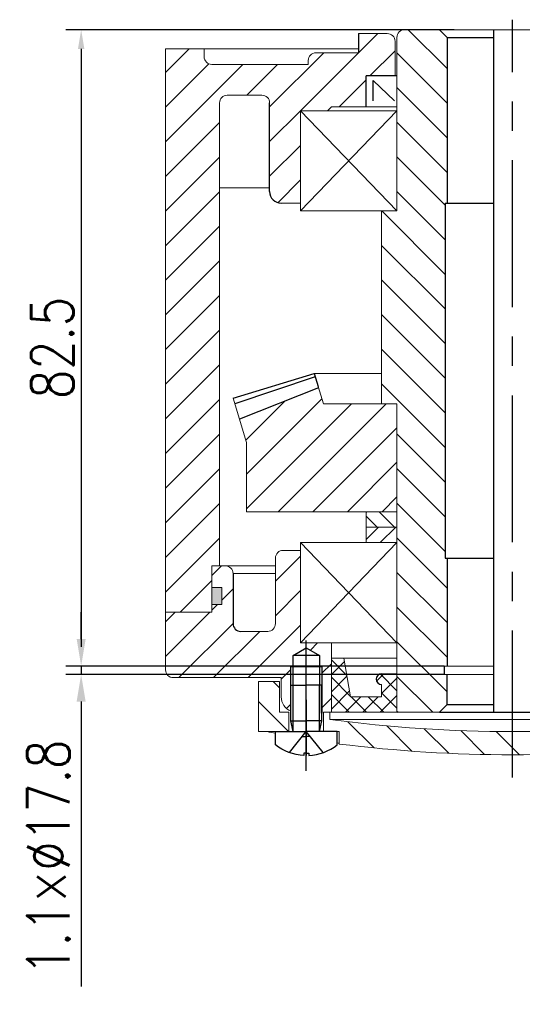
# Model space of a CAD drawing. Header units: inches. Extents: x 837 to 6223, y -2862 to 3098.
# Tile 97 of 139: x 3908 to 3973, y 1353 to 1481. Entities that reach past the tile are written whole.
import ezdxf

# ---------------------------------------------------------------- set-up
doc = ezdxf.new("R2010")
doc.units = ezdxf.units.IN
doc.header["$LTSCALE"] = 10
doc.header["$MEASUREMENT"] = 0
doc.linetypes.add('CENTER', pattern=[10.159999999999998, 6.35, -1.27, 1.27, -1.27])
doc.linetypes.add('HIDDEN', pattern=[1.905, 1.27, -0.635])
for name, color, linetype in [('1轮廓实线层', 7, 'Continuous'), ('2细线层', 4, 'Continuous'), ('3中心线层', 1, 'CENTER'), ('4虚线层', 6, 'HIDDEN'), ('5剖面线层', 2, 'Continuous'), ('6文字层', 3, 'Continuous'), ('7标注层', 4, 'Continuous')]:
    doc.layers.add(name, color=color, linetype=linetype)
doc.styles.add('PC_TEXTSTYLE', font='isocp.shx', dxfattribs={"width": 0.8, "bigfont": 'HZFS.SHX'})
doc.styles.add('TH_GBDIM', font='romans.shx', dxfattribs={"width": 0.8, "bigfont": 'gbcbig.shx'})
doc.dimstyles.new('TH_GBDIM', dxfattribs={"dimtxt": 3.5, "dimasz": 2.5, "dimexe": 2, "dimexo": 0, "dimgap": 1, "dimtad": 1, "dimdec": 4, "dimdsep": 46, "dimtxsty": 'TH_GBDIM', "dimcen": 0.09, "dimclrd": 4, "dimclre": 4, "dimclrt": 3, "dimadec": 0, "dimazin": 0, "dimtfac": 1, "dimtdec": 4, "dimtmove": 0, "dimatfit": 3, "dimfxl": 1, "dimtzin": 0, "dimarcsym": 0})
pattern_1 = [(45, (3774.007976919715, 1128.747050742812), (-2.245064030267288, 2.245064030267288), [])]
pattern_2 = [(315, (-161.1879354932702, 153.6207585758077), (2.245064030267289, 2.245064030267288), [])]

# ---------------------------------------------------------------- blocks, each defined once
blk = doc.blocks.new('A$C2EF20DBA')
at = {"layer": '5剖面线层', "linetype": 'Continuous', "lineweight": 0}
h = blk.add_hatch(dxfattribs=at)
h.set_pattern_fill('ANSI31', color=4, angle=-90.00000000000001, style=0)
h.set_pattern_definition(pattern_2)
h.paths.add_polyline_path([(2.74999927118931, 11.59999985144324), (-7.288106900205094e-07, 11.59999985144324), (-7.288106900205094e-07, 5.099999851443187), (3.968610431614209, 5.099999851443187), (3.968610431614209, 7.599999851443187), (2.74999927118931, 7.599999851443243)], flags=0)
h = blk.add_hatch(dxfattribs=at)
h.set_pattern_fill('ANSI31', color=4, angle=-90.00000000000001, style=0)
h.set_pattern_definition(pattern_2)
h.paths.add_polyline_path([(65.9372215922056, 11.59999985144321), (63.1872215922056, 11.59999985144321), (63.1872215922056, 7.599999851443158), (61.96861043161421, 7.599999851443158), (61.96861043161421, 5.099999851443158), (65.9372215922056, 5.099999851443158)], flags=0)
h = blk.add_hatch(dxfattribs=at)
h.set_pattern_fill('ANSI31', color=4, angle=-90.00000000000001, style=0)
h.set_pattern_definition(pattern_2)
edge = h.paths.add_edge_path(flags=0)
edge.add_line((57.46861043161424, 5.099999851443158), (57.46861043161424, 7.599999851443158))
edge.add_line((57.46861043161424, 7.599999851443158), (56.68722159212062, 7.599999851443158))
edge.add_line((56.68722159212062, 7.599999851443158), (56.68722159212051, 6.673719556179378))
edge.add_arc((32.93722159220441, 185.0999998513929), 179.9999999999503, -89.99000862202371, -82.41803119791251, ccw=False)
edge.add_arc((32.99999927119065, 185.0999998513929), 179.9999999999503, 262.41803119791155, 269.99000862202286, ccw=False)
edge.add_line((9.249999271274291, 6.673719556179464), (9.249999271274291, 7.599999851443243))
edge.add_line((9.249999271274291, 7.599999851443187), (8.46861043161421, 7.599999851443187))
edge.add_line((8.46861043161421, 7.599999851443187), (8.46861043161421, 5.099999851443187))
edge.add_line((8.46861043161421, 5.099999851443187), (10.46861043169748, 5.099999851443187))
edge.add_line((10.46861043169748, 5.099999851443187), (10.46861043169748, 3.492355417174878))
edge.add_arc((32.99999927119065, 185.0999998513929), 182.9999999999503, 262.9276636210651, 269.9901724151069)
edge.add_arc((32.93722159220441, 185.0999998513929), 182.9999999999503, -89.9901724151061, -82.92766362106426)
edge.add_line((55.46861043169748, 3.492355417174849), (55.46861043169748, 5.099999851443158))
edge.add_line((55.46861043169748, 5.099999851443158), (57.46861043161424, 5.099999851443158))
at = {"color": 7, "linetype": 'Continuous', "lineweight": 15}
for p, q in [((-7.288106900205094e-07, 5.099999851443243), (-7.288106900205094e-07, 11.59999985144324)), ((-7.288106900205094e-07, 11.59999985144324), (2.74999927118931, 11.59999985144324)), ((2.74999927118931, 11.59999985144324), (2.74999927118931, 7.599999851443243)), ((63.1872215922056, 7.599999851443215), (63.1872215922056, 11.59999985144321)), ((63.1872215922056, 11.59999985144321), (65.93722159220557, 11.59999985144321)), ((65.93722159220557, 11.59999985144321), (65.9372215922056, 5.099999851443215)), ((2.74999927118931, 7.599999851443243), (3.968610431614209, 7.599999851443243)), ((3.968610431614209, 7.599999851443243), (3.968610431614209, 5.099999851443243)), ((8.46861043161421, 5.099999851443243), (8.46861043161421, 7.599999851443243)), ((8.46861043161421, 7.599999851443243), (9.249999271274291, 7.599999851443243)), ((9.249999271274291, 7.599999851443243), (9.249999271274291, 6.673719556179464)), ((56.68722159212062, 7.599999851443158), (9.249999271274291, 7.599999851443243)), ((56.68722159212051, 6.673719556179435), (9.249999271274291, 6.673719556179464)), ((56.68722159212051, 6.673719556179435), (56.68722159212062, 7.599999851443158)), ((56.68722159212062, 7.599999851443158), (57.46861043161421, 7.599999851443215)), ((57.46861043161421, 7.599999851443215), (57.46861043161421, 5.099999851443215)), ((61.96861043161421, 5.099999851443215), (61.96861043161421, 7.599999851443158)), ((61.96861043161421, 7.599999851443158), (63.1872215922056, 7.599999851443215)), ((-7.288106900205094e-07, 5.099999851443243), (3.968610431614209, 5.099999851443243)), ((3.968610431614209, 5.099999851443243), (8.46861043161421, 5.099999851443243)), ((8.46861043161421, 5.099999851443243), (10.46861043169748, 5.099999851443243)), ((10.46861043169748, 3.492355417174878), (10.46861043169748, 5.099999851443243)), ((55.46861043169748, 5.099999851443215), (55.46861043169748, 3.492355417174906)), ((55.46861043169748, 5.099999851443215), (57.46861043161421, 5.099999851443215)), ((57.46861043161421, 5.099999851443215), (61.96861043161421, 5.099999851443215)), ((61.96861043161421, 5.099999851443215), (65.9372215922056, 5.099999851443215))]:
    blk.add_line(p, q, dxfattribs=at)
for p, q in [((57.71861043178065, 6.499999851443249), (58.01861043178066, 5.099999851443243)), ((57.71861043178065, 6.499999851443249), (61.71861043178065, 6.499999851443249)), ((61.71861043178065, 6.499999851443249), (61.41861043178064, 5.099999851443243))]:
    blk.add_line(p, q)
for centre, radius, start, end in [((32.99999927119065, 185.0999998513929), 179.9999999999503, 262.4180311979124, 269.9900086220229), ((32.93722159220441, 185.0999998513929), 179.9999999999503, 270.0099913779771, 277.5819688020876), ((33.04430277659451, 173.2730893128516), 171.1757386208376, 259.2525430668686, 259.6254560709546), ((32.89291808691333, 173.2730893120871), 171.1757386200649, 280.3745439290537, 280.7474569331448), ((33.04430277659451, 173.2730893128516), 171.1757386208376, 262.3369808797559, 262.4214063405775), ((32.99999927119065, 185.0999998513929), 182.9999999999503, 262.9276636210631, 269.9901724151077), ((32.93722159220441, 185.0999998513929), 182.9999999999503, 270.0098275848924, 277.0723363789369), ((32.89291808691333, 173.2730893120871), 171.1757386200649, 277.5785936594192, 277.6630191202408)]:
    blk.add_arc(centre, radius, start, end, dxfattribs=at)
at = {"layer": '1轮廓实线层'}
for p, q in [((4.518610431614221, 14.98798174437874), (6.218610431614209, 15.96947720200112)), ((6.218610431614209, 15.96947720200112), (7.918610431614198, 14.98798174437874)), ((58.01861043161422, 14.98798174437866), (59.71861043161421, 15.96947720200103)), ((59.71861043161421, 15.96947720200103), (61.4186104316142, 14.98798174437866)), ((7.918610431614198, 14.98798174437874), (4.518610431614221, 14.98798174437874)), ((4.518610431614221, 7.539264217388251), (4.518610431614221, 14.98798174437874)), ((7.918610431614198, 14.98798174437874), (7.918610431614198, 7.487981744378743)), ((61.4186104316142, 14.98798174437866), (58.01861043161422, 14.98798174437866)), ((58.01861043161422, 7.539264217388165), (58.01861043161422, 14.98798174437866)), ((61.4186104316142, 14.98798174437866), (61.4186104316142, 7.487981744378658)), ((8.21861043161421, 13.48798174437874), (4.218610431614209, 13.48798174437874)), ((61.71861043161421, 13.48798174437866), (57.71861043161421, 13.48798174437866))]:
    blk.add_line(p, q, dxfattribs=at)
at = {"layer": '1轮廓实线层', "extrusion": (1.224646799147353e-16, -7.498798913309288e-33, -1)}
for points in [[(-4.218610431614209, 6.499999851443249), (-4.218610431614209, 11.09999985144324), (-6.218610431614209, 11.09999985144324)], [(-4.518610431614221, 5.099999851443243), (-4.218610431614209, 6.499999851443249), (-6.218610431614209, 6.499999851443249)]]:
    blk.add_lwpolyline(points, dxfattribs=at)
at = {"layer": '1轮廓实线层'}
for points in [[(8.21861043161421, 6.499999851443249), (8.21861043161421, 11.09999985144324), (6.218610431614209, 11.09999985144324)], [(57.71861043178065, 6.499999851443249), (57.71861043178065, 11.09999985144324), (59.71861043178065, 11.09999985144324)], [(7.918610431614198, 5.099999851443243), (8.21861043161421, 6.499999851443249), (6.218610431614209, 6.499999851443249)], [(10.21861043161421, 3.369127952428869), (10.21861043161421, 5.099999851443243), (6.218610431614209, 5.099999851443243)], [(55.71861043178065, 3.369127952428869), (55.71861043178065, 5.099999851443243), (59.71861043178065, 5.099999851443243)], [(6.218610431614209, 2.309999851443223), (6.528610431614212, 2.309999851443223), (6.528610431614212, 1.999999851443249)], [(59.71861043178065, 2.309999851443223), (59.40861043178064, 2.309999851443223), (59.40861043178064, 1.999999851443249)]]:
    blk.add_lwpolyline(points, dxfattribs=at)
at = {"layer": '1轮廓实线层', "extrusion": (-1.224646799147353e-16, -7.498798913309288e-33, -1)}
blk.add_lwpolyline([(-61.71861043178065, 6.499999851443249), (-61.71861043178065, 11.09999985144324), (-59.71861043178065, 11.09999985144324)], dxfattribs=at)
at = {"layer": '1轮廓实线层', "extrusion": (-1.224646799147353e-16, 7.498798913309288e-33, -1)}
for points in [[(-2.218610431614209, 3.369127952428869), (-2.218610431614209, 5.099999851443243), (-6.218610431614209, 5.099999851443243)], [(-6.218610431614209, 2.309999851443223), (-5.908610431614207, 2.309999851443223), (-5.908610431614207, 1.999999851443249)]]:
    blk.add_lwpolyline(points, dxfattribs=at)
at = {"layer": '1轮廓实线层', "extrusion": (1.224646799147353e-16, 7.498798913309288e-33, -1)}
for points in [[(-63.71861043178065, 3.369127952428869), (-63.71861043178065, 5.099999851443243), (-59.71861043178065, 5.099999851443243)], [(-59.71861043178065, 2.309999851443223), (-60.02861043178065, 2.309999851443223), (-60.02861043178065, 1.999999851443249)]]:
    blk.add_lwpolyline(points, dxfattribs=at)
at = {"layer": '1轮廓实线层', "extrusion": (-1.224646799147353e-16, 7.498798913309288e-33, -1)}
blk.add_arc((-6.218610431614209, 8.49260333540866), 6.500000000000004, 272.7336049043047, 307.9798724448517, dxfattribs=at)
at = {"layer": '1轮廓实线层'}
for centre, start, end in [((6.218610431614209, 8.49260333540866), 272.7336049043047, 307.9798724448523), ((59.71861043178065, 8.49260333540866), 232.0201275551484, 267.2663950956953)]:
    blk.add_arc(centre, 6.500000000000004, start, end, dxfattribs=at)
at = {"layer": '1轮廓实线层', "extrusion": (1.224646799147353e-16, 7.498798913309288e-33, -1)}
blk.add_arc((-59.71861043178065, 8.49260333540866), 6.500000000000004, 232.0201275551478, 267.2663950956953, dxfattribs=at)
at = {"layer": '2细线层'}
for p, q in [((4.218610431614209, 7.633932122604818), (4.218610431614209, 13.48798174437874)), ((8.21861043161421, 13.48798174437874), (8.21861043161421, 7.487981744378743)), ((57.71861043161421, 7.633932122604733), (57.71861043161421, 13.48798174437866)), ((61.71861043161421, 13.48798174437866), (61.71861043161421, 7.487981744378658))]:
    blk.add_line(p, q, dxfattribs=at)
at = {"layer": '2细线层', "extrusion": (1.224646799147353e-16, -7.498798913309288e-33, -1)}
blk.add_lwpolyline([(-4.518610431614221, 5.099999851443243), (-4.518610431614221, 11.09999985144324)], dxfattribs=at)
at = {"layer": '2细线层'}
for points in [[(7.918610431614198, 5.099999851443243), (7.918610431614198, 11.09999985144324)], [(58.01861043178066, 5.099999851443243), (58.01861043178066, 11.09999985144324)]]:
    blk.add_lwpolyline(points, dxfattribs=at)
at = {"layer": '2细线层', "extrusion": (-1.224646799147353e-16, -7.498798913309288e-33, -1)}
blk.add_lwpolyline([(-61.41861043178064, 5.099999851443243), (-61.41861043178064, 11.09999985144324)], dxfattribs=at)
at = {"layer": '3中心线层'}
for p, q in [((6.218610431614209, -1.485567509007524e-07), (6.218610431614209, 16.93108616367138)), ((59.71861043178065, -1.485567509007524e-07), (59.71861043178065, 17.3455716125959)), ((6.218610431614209, 9.237724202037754), (6.218610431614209, 2.015085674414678)), ((59.71861043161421, 9.888514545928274), (59.71861043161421, 2.348570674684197)), ((59.71861043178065, 9.237724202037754), (59.71861043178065, 2.015085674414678))]:
    blk.add_line(p, q, dxfattribs=at)
at = {"layer": '4虚线层', "extrusion": (-1.224646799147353e-16, 7.498798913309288e-33, -1)}
for p, q in [((4.018610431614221, 2.376231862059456), (6.218610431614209, 5.099999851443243)), ((5.717833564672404, 4.479999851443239), (6.218610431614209, 4.479999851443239))]:
    blk.add_line(p, q, dxfattribs=at)
at = {"layer": '4虚线层'}
for p, q in [((8.418610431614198, 2.376231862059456), (6.218610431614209, 5.099999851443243)), ((6.719387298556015, 4.479999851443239), (6.218610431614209, 4.479999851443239)), ((57.51861043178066, 2.376231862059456), (59.71861043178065, 5.099999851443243)), ((59.21783356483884, 4.479999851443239), (59.71861043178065, 4.479999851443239))]:
    blk.add_line(p, q, dxfattribs=at)
at = {"layer": '4虚线层', "extrusion": (1.224646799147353e-16, 7.498798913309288e-33, -1)}
for p, q in [((61.91861043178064, 2.376231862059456), (59.71861043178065, 5.099999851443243)), ((60.21938729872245, 4.479999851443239), (59.71861043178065, 4.479999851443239))]:
    blk.add_line(p, q, dxfattribs=at)
at = {"layer": '6文字层', "color": 7, "style": 'PC_TEXTSTYLE'}
blk.add_text('TH_SUPERPART', height=1e-29, rotation=90, dxfattribs=at).set_placement((6.218610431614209, 5.099999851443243))
blk = doc.blocks.new('*D443')
at = {"layer": '7标注层', "color": 4, "lineweight": -2, "transparency": 16777216}
for p, q in [((3964.187686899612, 1479.488642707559), (3913.827233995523, 1479.488642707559)), ((3915.827233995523, 1476.988642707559), (3915.827233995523, 1399.488636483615)), ((3962.862622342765, 1396.988636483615), (3913.827233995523, 1396.988636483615))]:
    blk.add_line(p, q, dxfattribs=at)
at = {"layer": '7标注层', "color": 4, "transparency": 16777216}
for points in [[(3915.410567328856, 1476.988642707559), (3916.243900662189, 1476.988642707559), (3915.827233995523, 1479.488642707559)], [(3915.410567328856, 1399.488636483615), (3916.243900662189, 1399.488636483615), (3915.827233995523, 1396.988636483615)]]:
    blk.add_solid(points, dxfattribs=at)
at = {"layer": 'Defpoints', "color": 0, "transparency": 16777216}
for p in [(3964.187686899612, 1479.488642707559), (3915.827233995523, 1396.988636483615), (3962.862622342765, 1396.988636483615)]:
    blk.add_point(p, dxfattribs=at)
at = {"layer": '7标注层', "color": 3, "transparency": 16777216, "insert": (3912.077233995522, 1438.238639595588), "char_height": 5.5, "attachment_point": 5, "rotation": 90, "style": 'TH_GBDIM'}
blk.add_mtext('82.5', dxfattribs=at)
blk = doc.blocks.new('*D444')
at = {"layer": '7标注层', "color": 4, "lineweight": -2, "transparency": 16777216}
for p, q in [((3915.827232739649, 1400.488644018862), (3915.827232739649, 1403.988644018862)), ((3962.862622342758, 1396.988644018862), (3913.827232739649, 1396.988644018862)), ((3915.827232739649, 1396.988644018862), (3915.827232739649, 1395.888644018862)), ((3962.862623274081, 1395.888644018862), (3913.827232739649, 1395.888644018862)), ((3915.827232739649, 1392.388644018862), (3915.827232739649, 1355.447607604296))]:
    blk.add_line(p, q, dxfattribs=at)
at = {"layer": '7标注层', "color": 4, "transparency": 16777216}
for points in [[(3915.243899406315, 1400.488644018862), (3916.410566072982, 1400.488644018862), (3915.827232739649, 1396.988644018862)], [(3915.243899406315, 1392.388644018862), (3916.410566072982, 1392.388644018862), (3915.827232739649, 1395.888644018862)]]:
    blk.add_solid(points, dxfattribs=at)
at = {"layer": 'Defpoints', "color": 0, "transparency": 16777216}
for p in [(3915.827232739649, 1396.988644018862), (3962.862622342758, 1396.988644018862), (3962.862623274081, 1395.888644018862)]:
    blk.add_point(p, dxfattribs=at)
at = {"layer": '7标注层', "color": 3, "transparency": 16777216, "insert": (3911.577232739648, 1372.168125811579), "char_height": 5.5, "attachment_point": 5, "rotation": 90, "style": 'TH_GBDIM'}
blk.add_mtext('1.1×%%C17.8', dxfattribs=at)

msp = doc.modelspace()

# ---------------------------------------------------------------- hatches: boundary and pattern name
at = {"layer": '5剖面线层'}
h = msp.add_hatch(dxfattribs=at)
h.set_pattern_fill('ANSI31', color=256, angle=270)
h.set_pattern_definition([(315, (3323.541080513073, 1198.189354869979), (2.245064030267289, 2.245064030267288), [])])
h.paths.add_polyline_path([(3963.012622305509, 1456.988642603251), (3963.262621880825, 1456.988642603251), (3963.262621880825, 1478.488642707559), (3962.262621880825, 1479.488642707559), (3957.762622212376, 1479.488642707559, 0.4142135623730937), (3956.762622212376, 1478.488642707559), (3956.762622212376, 1455.988642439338), (3954.762622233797, 1455.988642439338), (3954.762622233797, 1430.988642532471), (3956.762621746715, 1430.988642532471), (3956.762621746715, 1416.988643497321), (3956.762622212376, 1416.988643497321), (3956.762622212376, 1390.988642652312), (3962.262623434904, 1390.988642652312), (3963.262621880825, 1391.988641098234), (3963.262621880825, 1395.888644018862), (3962.862623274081, 1395.888644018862), (3962.862622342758, 1396.988644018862), (3963.262621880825, 1396.988644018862), (3963.262621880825, 1410.988642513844), (3963.012622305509, 1410.988642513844)])
h = msp.add_hatch(dxfattribs=at)
h.set_pattern_fill('ANSI31', color=256)
h.set_pattern_definition([(45, (3422.376745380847, 969.5499665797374), (-2.245064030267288, 2.245064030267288), [])])
h.paths.add_polyline_path([(3926.762620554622, 1476.988644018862), (3931.762623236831, 1476.988644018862), (3931.762623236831, 1475.988643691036, 0.4142135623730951), (3932.762623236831, 1474.988643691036), (3945.262620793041, 1474.988643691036), (3945.262620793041, 1475.488642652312, -0.414213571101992), (3946.262620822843, 1476.488642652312), (3951.762623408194, 1476.488642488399), (3951.7626234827, 1478.988642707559), (3955.512623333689, 1478.988642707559, -0.4142135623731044), (3956.512623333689, 1477.988642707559), (3956.512623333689, 1473.488642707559), (3952.762623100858, 1473.488642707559), (3952.762623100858, 1469.488643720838), (3948.262624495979, 1469.488643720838), (3947.7626234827, 1468.988642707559), (3944.262622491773, 1468.988642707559), (3944.262622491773, 1456.988642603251), (3941.762621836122, 1456.988642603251, -0.4142135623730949), (3940.262621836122, 1458.488642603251), (3940.262621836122, 1469.988642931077, 0.4142135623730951), (3939.262621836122, 1470.988642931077), (3934.762623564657, 1470.988642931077, 0.4142135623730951), (3933.762623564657, 1469.988642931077), (3933.762623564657, 1409.988642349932), (3932.762621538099, 1409.988642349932), (3932.762621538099, 1403.988641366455), (3926.762622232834, 1403.988641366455)])
h = msp.add_hatch(dxfattribs=at)
h.set_pattern_fill('ANSI31', color=256, style=0)
h.set_pattern_definition([(45, (2707.660195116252, 1072.325428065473), (-2.245064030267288, 2.245064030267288), [])])
h.paths.add_polyline_path([(3956.7626224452, 1416.988643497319), (3956.7626224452, 1430.988642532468), (3954.76262246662, 1430.988642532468), (3947.235826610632, 1430.988642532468), (3946.611644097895, 1433.046994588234), (3936.347342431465, 1428.989733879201), (3937.262623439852, 1425.971431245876), (3937.262623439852, 1416.988643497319)])
h.paths.add_polyline_path([(4006.262621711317, 1416.988643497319), (4006.262621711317, 1425.971429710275), (4007.17790308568, 1428.989733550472), (3996.913602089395, 1433.046993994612), (3996.289420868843, 1430.988642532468), (3986.762623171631, 1430.988642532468), (3986.762623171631, 1416.988643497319)])
at = {"layer": '5剖面线层', "linetype": 'Continuous', "lineweight": 0}
h = msp.add_hatch(dxfattribs=at)
h.set_pattern_fill('ANSI31', scale=2, style=0)
h.set_pattern_definition([(45, (3640.71222595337, 1212.588642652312), (-4.490128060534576, 4.490128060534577), [])])
h.paths.add_polyline_path([(3956.76262228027, 1416.988642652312), (3952.76262228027, 1416.988642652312), (3952.76262228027, 1412.988642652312), (3956.76262228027, 1412.988642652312)], flags=0)
at = {"layer": '5剖面线层'}
h = msp.add_hatch(dxfattribs=at)
h.set_pattern_fill('ANSI31', color=256, scale=0.5, angle=90, style=0)
h.set_pattern_definition([(135, (3775.801972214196, 1175.812853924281), (-1.122532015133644, -1.122532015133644), [])])
h.paths.add_polyline_path([(3952.762622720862, 1416.988643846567), (3952.762622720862, 1414.988642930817), (3956.762622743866, 1414.988642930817), (3956.762622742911, 1416.988643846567)])
h = msp.add_hatch(dxfattribs=at)
h.set_pattern_fill('ANSI31', color=256, scale=0.5, style=0)
h.set_pattern_definition([(45, (3775.801972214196, 1175.812853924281), (-1.122532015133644, 1.122532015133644), [])])
h.paths.add_polyline_path([(3952.762622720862, 1414.988642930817), (3952.762622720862, 1412.988642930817), (3956.762622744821, 1412.988642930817), (3956.762622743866, 1414.988642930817)])
h = msp.add_hatch(dxfattribs=at)
h.set_pattern_fill('ANSI31', color=4, style=0)
h.set_pattern_definition(pattern_1)
h.paths.add_polyline_path([(3998.512622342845, 1399.358120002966), (3998.512622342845, 1399.988644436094), (3995.262621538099, 1399.988644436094), (3995.262621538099, 1390.988642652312), (3995.481233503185, 1390.988642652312), (3996.262622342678, 1390.988642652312), (3996.512622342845, 1390.988642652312), (3996.512622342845, 1394.488642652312), (3996.512622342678, 1396.876624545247), (3996.812622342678, 1396.876624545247), (3996.812622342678, 1398.376624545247)])
edge = h.paths.add_edge_path()
edge.add_line((3945.012622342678, 1399.35812000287), (3945.012622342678, 1399.988644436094))
edge.add_line((3945.012622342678, 1399.988644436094), (3944.262622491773, 1399.988644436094))
edge.add_line((3944.262622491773, 1399.988644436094), (3944.262622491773, 1411.988642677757))
edge.add_line((3944.262622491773, 1411.988642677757), (3942.012622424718, 1411.988642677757))
edge.add_arc((3942.012622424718, 1410.988642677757), 1, 90, 180)
edge.add_line((3941.012622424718, 1410.988642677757), (3941.012622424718, 1402.488642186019))
edge.add_arc((3940.012622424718, 1402.488642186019), 1, -90, 0, ccw=False)
edge.add_line((3940.012622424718, 1401.488642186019), (3936.512621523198, 1401.488642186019))
edge.add_arc((3936.512621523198, 1402.488642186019), 1, 180, 270, ccw=False)
edge.add_line((3935.512621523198, 1402.488642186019), (3935.512621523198, 1408.988642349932))
edge.add_arc((3934.512621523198, 1408.988642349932), 1, 0, 90)
edge.add_line((3934.512621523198, 1409.988642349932), (3932.762621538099, 1409.988642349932))
edge.add_line((3932.762621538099, 1409.988642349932), (3932.762621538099, 1407.188643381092))
edge.add_line((3932.762621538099, 1407.188643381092), (3934.062623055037, 1407.188643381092))
edge.add_line((3934.062623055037, 1407.188643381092), (3934.062623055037, 1404.988643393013))
edge.add_line((3934.062623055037, 1404.988643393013), (3932.762621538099, 1404.988643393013))
edge.add_line((3932.762621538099, 1404.988643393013), (3932.762621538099, 1403.988641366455))
edge.add_line((3932.762621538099, 1403.988641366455), (3926.762622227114, 1403.988641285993))
edge.add_line((3926.762622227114, 1403.988641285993), (3926.762622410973, 1396.488642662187))
edge.add_arc((3927.762622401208, 1396.4886427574), 0.9999999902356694, 180.0000054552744, 270.0000002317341)
edge.add_line((3927.762622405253, 1395.488642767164), (3941.762622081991, 1395.488642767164))
edge.add_line((3941.762622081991, 1395.488642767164), (3941.762622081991, 1392.988642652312))
edge.add_arc((3943.762622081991, 1392.988642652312), 2, 180.0000000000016, 247.9756952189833)
edge.add_line((3943.012622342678, 1391.134592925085), (3943.012622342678, 1394.488642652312))
edge.add_line((3943.012622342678, 1394.488642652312), (3943.012622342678, 1396.876624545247))
edge.add_line((3943.012622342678, 1396.876624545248), (3943.312622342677, 1396.876624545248))
edge.add_line((3943.312622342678, 1396.876624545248), (3943.312622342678, 1398.376624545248))
edge.add_line((3943.312622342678, 1398.376624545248), (3945.012622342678, 1399.35812000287))
h.paths.add_polyline_path([(3948.262622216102, 1399.988644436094), (3945.012622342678, 1399.988644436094), (3945.012622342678, 1399.35812000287), (3946.712622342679, 1398.376624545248), (3946.712622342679, 1396.876624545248), (3947.012622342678, 1396.876624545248), (3947.012622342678, 1390.876624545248), (3947.012622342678, 1389.888642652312), (3946.712622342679, 1388.488642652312), (3947.262622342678, 1388.488642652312), (3947.262622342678, 1390.988642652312), (3948.044011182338, 1390.988642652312), (3948.262622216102, 1390.988642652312)])
h = msp.add_hatch(dxfattribs=at)
h.set_pattern_fill('ANSI31', color=4, style=0)
h.set_pattern_definition(pattern_1)
h.paths.add_polyline_path([(3945.012622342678, 1399.358120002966), (3945.012622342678, 1399.988644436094), (3948.262623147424, 1399.988644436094), (3948.262623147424, 1390.988642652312), (3948.044011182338, 1390.988642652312), (3947.262622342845, 1390.988642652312), (3947.012622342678, 1390.988642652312), (3947.012622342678, 1394.488642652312), (3947.012622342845, 1396.876624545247), (3946.712622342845, 1396.876624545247), (3946.712622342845, 1398.376624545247)])
edge = h.paths.add_edge_path()
edge.add_line((3998.512622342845, 1399.35812000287), (3998.512622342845, 1399.988644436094))
edge.add_line((3998.512622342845, 1399.988644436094), (3999.26262219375, 1399.988644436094))
edge.add_line((3999.26262219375, 1399.988644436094), (3999.26262219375, 1411.988642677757))
edge.add_line((3999.26262219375, 1411.988642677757), (4001.512622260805, 1411.988642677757))
edge.add_arc((4001.512622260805, 1410.988642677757), 1, 0, 90, ccw=False)
edge.add_line((4002.512622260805, 1410.988642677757), (4002.512622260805, 1402.488642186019))
edge.add_arc((4003.512622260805, 1402.488642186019), 1, 180, 270)
edge.add_line((4003.512622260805, 1401.488642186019), (4007.012623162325, 1401.488642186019))
edge.add_arc((4007.012623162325, 1402.488642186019), 1, 270, 360)
edge.add_line((4008.012623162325, 1402.488642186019), (4008.012623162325, 1408.988642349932))
edge.add_arc((4009.012623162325, 1408.988642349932), 1, 90, 180, ccw=False)
edge.add_line((4009.012623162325, 1409.988642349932), (4010.762623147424, 1409.988642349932))
edge.add_line((4010.762623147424, 1409.988642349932), (4010.762623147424, 1407.188643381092))
edge.add_line((4010.762623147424, 1407.188643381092), (4009.462621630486, 1407.188643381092))
edge.add_line((4009.462621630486, 1407.188643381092), (4009.462621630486, 1404.988643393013))
edge.add_line((4009.462621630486, 1404.988643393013), (4010.762623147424, 1404.988643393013))
edge.add_line((4010.762623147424, 1404.988643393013), (4010.762623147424, 1403.988641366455))
edge.add_line((4010.762623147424, 1403.988641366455), (4016.762622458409, 1403.988641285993))
edge.add_line((4016.762622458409, 1403.988641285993), (4016.76262227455, 1396.488642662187))
edge.add_arc((4015.762622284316, 1396.488642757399), 0.9999999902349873, 269.9999997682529, 359.99999454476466, ccw=False)
edge.add_line((4015.76262228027, 1395.488642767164), (4001.762622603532, 1395.488642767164))
edge.add_line((4001.762622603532, 1395.488642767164), (4001.762622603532, 1392.988642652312))
edge.add_arc((3999.762622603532, 1392.988642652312), 2, 292.0243047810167, 359.99999999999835, ccw=False)
edge.add_line((4000.512622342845, 1391.134592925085), (4000.512622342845, 1394.488642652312))
edge.add_line((4000.512622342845, 1394.488642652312), (4000.512622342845, 1396.876624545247))
edge.add_line((4000.512622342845, 1396.876624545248), (4000.212622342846, 1396.876624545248))
edge.add_line((4000.212622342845, 1396.876624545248), (4000.212622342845, 1398.376624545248))
edge.add_line((4000.212622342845, 1398.376624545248), (3998.512622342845, 1399.35812000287))
h.paths.add_polyline_path([(3995.262622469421, 1399.988644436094), (3998.512622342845, 1399.988644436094), (3998.512622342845, 1399.35812000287), (3996.812622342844, 1398.376624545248), (3996.812622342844, 1396.876624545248), (3996.512622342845, 1396.876624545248), (3996.512622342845, 1390.876624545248), (3996.512622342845, 1389.888642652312), (3996.812622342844, 1388.488642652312), (3996.262622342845, 1388.488642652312), (3996.262622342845, 1390.988642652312), (3995.481233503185, 1390.988642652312), (3995.262622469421, 1390.988642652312)])
h = msp.add_hatch(color=256, dxfattribs=at)
h.paths.add_polyline_path([(3934.062623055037, 1407.188643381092), (3932.762621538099, 1407.188643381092), (3932.762621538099, 1404.988643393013), (3934.062623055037, 1404.988643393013)])
h.paths.add_polyline_path([(4010.762623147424, 1407.188643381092), (4009.462623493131, 1407.188643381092), (4009.462623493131, 1404.988643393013), (4010.762623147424, 1404.988643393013)])
h = msp.add_hatch(dxfattribs=at)
h.set_pattern_fill('ANSI37', color=256, scale=0.5, style=0)
h.set_pattern_definition([(45, (3797.654182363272, 1108.351985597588), (-1.122532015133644, 1.122532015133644), []), (135, (3797.654182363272, 1108.351985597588), (-1.122532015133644, -1.122532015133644), [])])
h.paths.add_polyline_path([(3956.762622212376, 1395.988643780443), (3954.762622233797, 1395.988643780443, 0.9999999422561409), (3954.762622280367, 1394.588641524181), (3954.762622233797, 1394.588641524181), (3954.762622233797, 1392.98864142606), (3950.762622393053, 1392.98864142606), (3949.880987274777, 1397.988644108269), (3948.262622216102, 1397.988644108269), (3948.262622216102, 1390.988642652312), (3956.762622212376, 1390.988642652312)])
h.paths.add_polyline_path([(3988.762623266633, 1392.98864142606), (3988.762623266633, 1394.588641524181, 0.999998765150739), (3988.76262228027, 1395.988643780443), (3987.262623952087, 1395.988643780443), (3986.762622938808, 1395.988643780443), (3986.762622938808, 1390.988642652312), (3995.262621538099, 1390.988642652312), (3995.262621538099, 1397.988644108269), (3993.644258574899, 1397.988644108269), (3992.762623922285, 1392.98864142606)])

# ---------------------------------------------------------------- linework, layer by layer
at = {"color": 7, "linetype": 'Continuous', "lineweight": 15}
for p, q in [((3957.762622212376, 1479.488642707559), (3985.762622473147, 1479.488642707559)), ((3951.762621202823, 1478.988642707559), (3955.512621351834, 1478.988642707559)), ((3956.762622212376, 1478.488642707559), (3956.762622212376, 1455.988642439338)), ((3926.762620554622, 1476.988644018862), (3926.762622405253, 1396.488642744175)), ((3926.762622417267, 1469.988641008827), (3926.762622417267, 1476.988644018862)), ((3926.762622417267, 1476.988644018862), (3951.762621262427, 1476.988644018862)), ((3931.762621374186, 1475.988643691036), (3931.762621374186, 1476.988644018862)), ((3956.512621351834, 1477.988642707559), (3956.512621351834, 1473.488642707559)), ((3946.262622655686, 1476.488643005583), (3951.762621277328, 1476.488644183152)), ((3932.762621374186, 1474.988643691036), (3945.262622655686, 1474.988643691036)), ((3945.262622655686, 1475.488643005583), (3945.262622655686, 1474.988643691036)), ((3939.262621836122, 1470.988642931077), (3934.762621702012, 1470.988642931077)), ((3933.762621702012, 1457.988642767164), (3933.762621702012, 1469.988642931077)), ((3933.762623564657, 1469.988642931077), (3933.762623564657, 1409.988642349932)), ((3948.262621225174, 1469.488643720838), (3956.762621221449, 1469.488643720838)), ((3948.262622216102, 1469.488643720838), (3956.762622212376, 1469.488643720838)), ((3944.262622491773, 1455.988642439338), (3944.262622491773, 1468.988642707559)), ((3956.762622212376, 1468.988642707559), (3944.262622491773, 1468.988642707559)), ((3956.762622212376, 1456.988642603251), (3956.762622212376, 1467.988642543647)), ((3940.262621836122, 1458.988642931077), (3933.762621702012, 1458.988642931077)), ((3941.762621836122, 1456.988642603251), (3944.262622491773, 1456.988642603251)), ((3944.262622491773, 1455.988642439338), (3956.762622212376, 1455.988642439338)), ((3954.762622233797, 1455.988642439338), (3954.762622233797, 1430.988642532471)), ((3946.050517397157, 1434.89740896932), (3954.762622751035, 1434.89740896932)), ((3946.562622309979, 1434.897408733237), (3954.775656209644, 1434.897408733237)), ((3946.556706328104, 1433.228161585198), (3947.235826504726, 1430.988642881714)), ((3937.26262274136, 1425.971433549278), (3935.523873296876, 1431.705270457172)), ((3956.762622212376, 1430.988642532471), (3947.235826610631, 1430.988642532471)), ((3956.762621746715, 1430.988642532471), (3956.762621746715, 1416.988643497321)), ((3937.262623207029, 1416.988643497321), (3937.262623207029, 1425.971432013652)), ((3953.462622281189, 1416.988643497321), (3937.262623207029, 1416.988643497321)), ((3952.762622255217, 1416.988643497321), (3952.762622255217, 1412.98864284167)), ((3956.762622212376, 1416.988643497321), (3952.762622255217, 1416.988643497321)), ((3956.762622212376, 1416.988643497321), (3956.762622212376, 1412.98864284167)), ((3956.762622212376, 1416.988643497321), (3956.762622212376, 1390.988642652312)), ((3956.762622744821, 1414.988642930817), (3952.762622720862, 1414.988642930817)), ((3942.012622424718, 1411.988642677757), (3944.262622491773, 1411.988642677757)), ((3944.262622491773, 1399.988644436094), (3944.262622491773, 1412.98864284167)), ((3956.762622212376, 1412.98864284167), (3944.262622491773, 1412.98864284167)), ((3941.012622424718, 1410.988642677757), (3941.012622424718, 1402.488642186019)), ((3932.762621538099, 1409.988642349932), (3932.762621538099, 1407.188643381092)), ((3932.762621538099, 1409.988642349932), (3934.512621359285, 1409.988642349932)), ((3932.762621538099, 1403.988641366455), (3932.762621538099, 1409.988642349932)), ((3934.512621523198, 1409.988642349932), (3932.762621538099, 1409.988642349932)), ((3934.512621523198, 1409.988642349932), (3941.012622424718, 1409.988642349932)), ((3935.512621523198, 1408.988642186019), (3941.012622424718, 1408.988642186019)), ((3932.762621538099, 1407.188643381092), (3934.062623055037, 1407.188643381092)), ((3934.062623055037, 1407.188643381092), (3934.062623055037, 1404.988643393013)), ((3934.062623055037, 1404.988643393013), (3932.762621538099, 1404.988643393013)), ((3932.762621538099, 1403.988641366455), (3926.762622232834, 1403.988641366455)), ((3932.762621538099, 1403.988641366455), (3926.762622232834, 1403.988641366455)), ((3936.512621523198, 1401.488642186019), (3940.012622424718, 1401.488642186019)), ((3944.262622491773, 1399.988644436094), (3956.762622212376, 1399.988644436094)), ((3948.262622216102, 1390.988641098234), (3948.262622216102, 1399.988644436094)), ((3956.762622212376, 1397.988644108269), (3948.262622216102, 1397.988644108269)), ((3949.880987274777, 1397.988644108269), (3950.762622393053, 1392.98864142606)), ((3962.862622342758, 1396.988644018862), (3969.262623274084, 1396.988644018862)), ((3927.762622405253, 1395.488642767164), (3941.762621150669, 1395.488642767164)), ((3941.762622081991, 1395.488642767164), (3931.26262228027, 1395.488642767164)), ((3941.762622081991, 1392.988642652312), (3941.762622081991, 1395.488642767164)), ((3954.762622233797, 1395.988643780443), (3956.762622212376, 1395.988643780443)), ((3962.862623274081, 1395.888644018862), (3969.262623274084, 1395.888644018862)), ((3954.762622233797, 1392.98864142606), (3954.762622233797, 1394.588642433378)), ((3950.762622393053, 1392.98864142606), (3954.762622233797, 1392.98864142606))]:
    msp.add_line(p, q, dxfattribs=at)
at = {"color": 7}
for p, q in [((3940.262621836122, 1458.488642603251), (3940.262621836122, 1469.988642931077)), ((3935.512621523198, 1408.988642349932), (3935.512621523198, 1402.488642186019))]:
    msp.add_line(p, q, dxfattribs=at)
at = {"color": 7, "linetype": 'Continuous', "lineweight": 15}
for centre, radius, start, end in [((3957.762622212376, 1478.488642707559), 1, 90, 180), ((3955.512621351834, 1477.988642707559), 1, 0, 90), ((3932.762621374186, 1475.988643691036), 1, 180, 270), ((3946.262622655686, 1475.488643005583), 1, 90, 180), ((3934.762621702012, 1469.988642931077), 1, 90, 180), ((3942.012622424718, 1410.988642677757), 1, 90, 180), ((3940.012622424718, 1402.488642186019), 1, 270, 0), ((3927.762622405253, 1396.488642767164), 1, 180.0000013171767, 270), ((3943.762622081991, 1392.988642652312), 2, 180, 247.9756952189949)]:
    msp.add_arc(centre, radius, start, end, dxfattribs=at)
at = {"color": 7, "lineweight": 15}
for centre in [(3939.262621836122, 1469.988642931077), (3934.512621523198, 1408.988642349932)]:
    msp.add_arc(centre, 1, 0, 90, dxfattribs=at)
at = {"color": 7}
for centre, radius, start, end in [((3941.762621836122, 1458.488642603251), 1.5, 180, 270), ((3936.512621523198, 1402.488642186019), 1, 180, 270), ((3954.76262228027, 1395.288642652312), 0.7000011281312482, 90.00000380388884, 269.9999961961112)]:
    msp.add_arc(centre, radius, start, end, dxfattribs=at)
at = {"layer": '1轮廓实线层'}
for p, q in [((3962.262621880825, 1479.488642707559), (3963.262621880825, 1478.488642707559)), ((3969.262623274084, 1479.488642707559), (3969.262623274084, 1390.988642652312)), ((3951.762621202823, 1478.9886421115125), (3951.762621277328, 1476.4886416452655)), ((3963.262621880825, 1478.488642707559), (3969.262623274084, 1478.488642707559)), ((3952.762621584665, 1469.488642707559), (3952.762621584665, 1473.488642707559)), ((3953.675557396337, 1470.253550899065), (3953.675557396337, 1472.892038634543)), ((3953.675557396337, 1472.892038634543), (3956.430498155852, 1470.253550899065)), ((3947.762621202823, 1468.988642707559), (3948.262621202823, 1469.488642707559)), ((3935.523873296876, 1431.705270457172), (3946.050517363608, 1434.89740908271)), ((3946.050517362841, 1434.897409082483), (3946.556706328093, 1433.2281615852)), ((3946.611644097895, 1433.046994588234), (3936.347342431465, 1428.989733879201)), ((3962.862622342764, 1396.9886364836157), (3962.862623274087, 1395.8886364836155)), ((3962.262621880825, 1390.988641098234), (3963.262621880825, 1391.988641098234)), ((3963.262621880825, 1391.988641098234), (3969.262623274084, 1391.988641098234)), ((3962.262621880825, 1390.988641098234), (3981.262622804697, 1390.988641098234))]:
    msp.add_line(p, q, dxfattribs=at)
at = {"layer": '1轮廓实线层', "ltscale": 0.5}
for p, q in [((3963.262621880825, 1478.488642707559), (3963.262621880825, 1456.988642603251)), ((3963.012622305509, 1456.988642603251), (3963.012622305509, 1410.988642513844)), ((3963.012622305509, 1456.988642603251), (3969.262623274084, 1456.988642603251)), ((3963.012622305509, 1410.988642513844), (3963.262621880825, 1410.988642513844)), ((3963.262621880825, 1410.988642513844), (3969.262623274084, 1410.988642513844)), ((3963.262621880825, 1410.988642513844), (3963.262621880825, 1396.988644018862)), ((3963.262621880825, 1391.988641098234), (3963.262621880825, 1395.888644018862))]:
    msp.add_line(p, q, dxfattribs=at)
at = {"layer": '1轮廓实线层', "color": 7}
msp.add_line((3956.762621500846, 1473.488642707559), (3952.762621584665, 1473.488642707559), dxfattribs=at)
at = {"layer": '2细线层'}
for p, q in [((3956.762622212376, 1455.988642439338), (3944.262622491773, 1468.988642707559)), ((3944.262622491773, 1455.988642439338), (3956.762622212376, 1468.988642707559)), ((3944.262622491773, 1412.98864284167), (3956.762622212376, 1399.988644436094)), ((3944.262622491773, 1399.988644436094), (3956.762622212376, 1412.98864284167))]:
    msp.add_line(p, q, dxfattribs=at)
at = {"layer": '3中心线层', "ltscale": 0.3}
msp.add_line((3971.762622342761, 1382.549850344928), (3971.762622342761, 1480.783478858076), dxfattribs=at)
at = {"layer": '3中心线层', "ltscale": 0.5}
msp.add_line((3946.182565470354, 1434.461957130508), (3935.743153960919, 1430.982153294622), dxfattribs=at)

# ---------------------------------------------------------------- block references
at = {"layer": '1轮廓实线层', "color": 7}
msp.add_blockref('A$C2EF20DBA', (3938.794011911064, 1383.388642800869), dxfattribs=at)

# ---------------------------------------------------------------- dimensions: what is measured, and where the dimension line sits
at = {"layer": '7标注层'}
dim = msp.add_linear_dim(base=(3915.827233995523, 1396.988636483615), p1=(3964.187686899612, 1479.488642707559), p2=(3962.862622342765, 1396.988636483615), angle=90, dimstyle='TH_GBDIM', override={"dimtxt": 5.5, "dimdec": 1, "dimadec": 1}, dxfattribs=at)
dim.commit()
dim.dimension.update_dxf_attribs({"geometry": '*D443', "text_midpoint": (3912.077233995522, 1438.238639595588)})
dim = msp.add_linear_dim(base=(3915.827232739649, 1396.988644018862), p1=(3962.862623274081, 1395.888644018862), p2=(3962.862622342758, 1396.988644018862), angle=90, text='<>×%%C17.8', dimstyle='TH_GBDIM', override={"dimtxt": 5.5, "dimasz": 3.5, "dimgap": 1.5, "dimdec": 1, "dimadec": 1}, dxfattribs=at)
dim.commit()
dim.dimension.update_dxf_attribs({"geometry": '*D444', "text_midpoint": (3915.827232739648, 1372.168125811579), "dimtype": 160})

doc.saveas('drawing.dxf')
